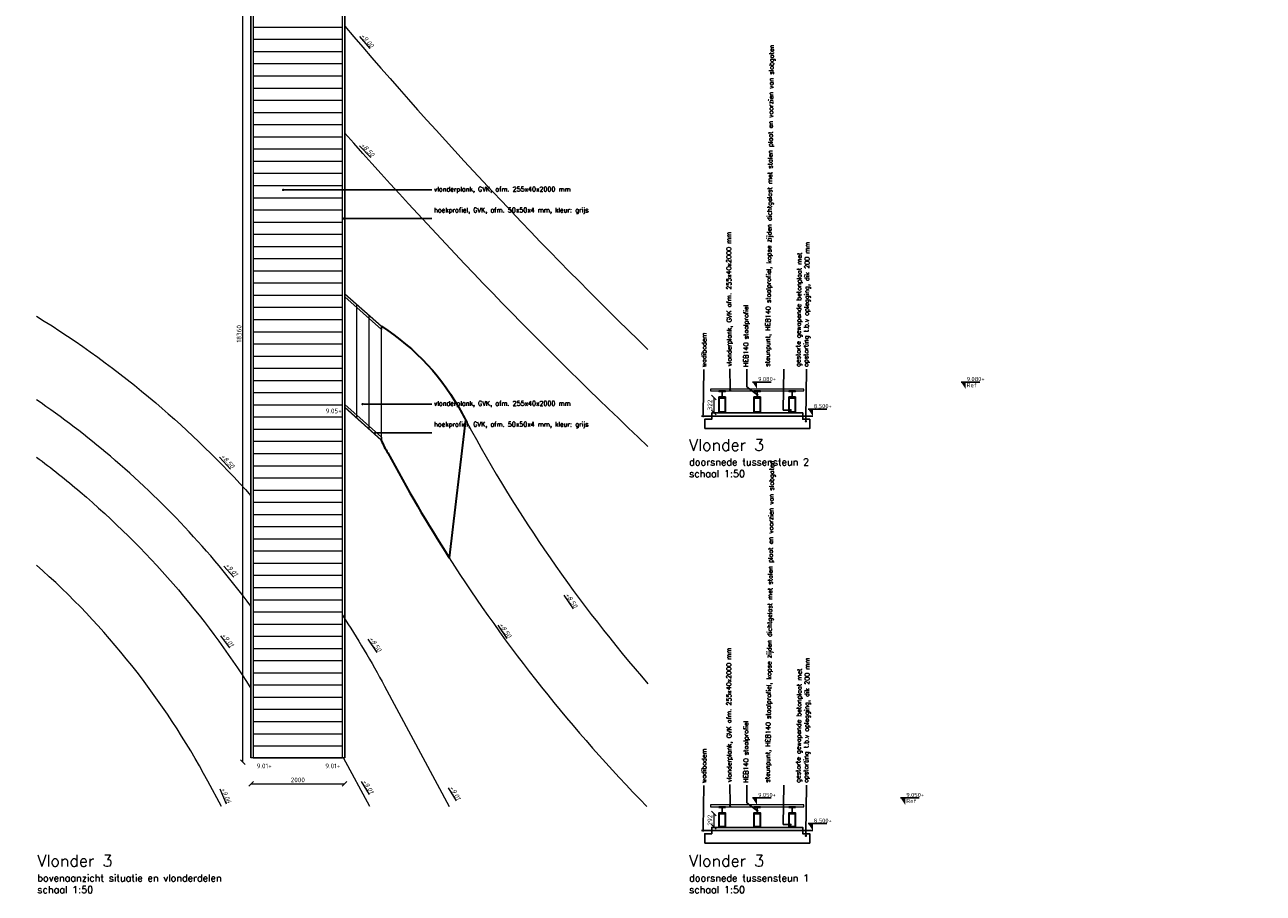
# Model space of a CAD drawing. Header units: metres. Extents: x -95462 to 707558, y 0 to 358316.
# Tile 38 of 50: x 295109 to 321650, y 80070 to 98676. Entities that reach past the tile are written whole.
import ezdxf
from ezdxf import colors
from ezdxf.entities.mleader import LeaderData, LeaderLine
from ezdxf.math import Vec2, Vec3

# ---------------------------------------------------------------- set-up
doc = ezdxf.new("R2010")
doc.units = ezdxf.units.M
doc.header["$LTSCALE"] = 20
for name, color, linetype, lineweight in [('B-RO-OG-HOOGTEPUNT-T18', 253, 'Continuous', 13), ('B-WE-GW-WADI_BODEM-G', 252, 'Continuous', 18), ('B-WE-GW-WADI_INSTEEK-G', 252, 'Continuous', 18), ('B-WE-VH-VERHARDING_HALFVERHARDING-G', 253, 'Continuous', 18), ('N-WE-BC-BETONVORM_TALUDVLEUGELS-G', 3, 'Continuous', 25), ('N-WE-HC-HOUTVORM-DEKDEEL-G', 1, 'Continuous', 18), ('N-WE-HC-HOUTVORM-G', 30, 'Continuous', 18), ('N-WE-SC-STAALVORM_HEA 140-G', 140, 'Continuous', 25), ('N-WE-VH-VERHARDING_HALFVERHARDING-G', 1, 'Continuous', 35), ('TL46_Oplegvilt', 2, 'Continuous', 13), ('TL47_HEM160-balk', 1, 'Continuous', 13), ('X-XX-AL-AANPIJLING-M', 7, 'Continuous', 18), ('X-XX-AL-HOOGTELABEL-T25', 1, 'Continuous', 25), ('X-XX-AL-M', 7, 'Continuous', 18), ('X-XX-AL-PEILMAAT-SD', 7, 'Continuous', 25)]:
    doc.layers.add(name, color=color, linetype=linetype, lineweight=lineweight)
doc.layers.add('BL14_TALUD', color=11, linetype='Continuous')
doc.layers.add('tt00_tekst', color=7, linetype='Continuous')
doc.styles.add('NLCS-ISO', font='NLCS-ISO.ttf')
doc.styles.add('NLCS-ISO-M200-T18_CURSIEF', font='NLCS-ISO.ttf', dxfattribs={"oblique": 30, "height": 0.36})
doc.styles.add('ROMANS', font='romans.shx')
doc.dimstyles.new('NLCS RODOR-DIM-050mm$0', dxfattribs={"dimscale": 50, "dimtxt": 2, "dimasz": 2, "dimexe": 1.25, "dimexo": 0.625, "dimtad": 1, "dimdec": 0, "dimzin": 1, "dimdsep": 46, "dimtxsty": 'NLCS-ISO', "dimblk": 'OBLIQUE', "dimcen": 0, "dimse1": 1, "dimse2": 1, "dimclrd": 256, "dimclre": 1, "dimclrt": 256, "dimadec": 0, "dimazin": 0, "dimtfac": 1, "dimtdec": 0, "dimtmove": 0, "dimatfit": 0, "dimfxl": 1, "dimtolj": 1, "dimtzin": 0, "dimlwd": -1, "dimlwe": -1, "dimarcsym": 0})

# ---------------------------------------------------------------- blocks, each defined once
blk = doc.blocks.new('_Dot')
at = {"color": 0, "linetype": 'ByBlock', "lineweight": -2}
blk.add_line((-0.5, 0), (-1, 0), dxfattribs=at)
at = {"color": 0, "linetype": 'ByBlock', "const_width": 0.5}
blk.add_lwpolyline([(-0.25, 0, 1), (0.25, 0, 1)], format="xyb", close=True, dxfattribs=at)
blk = doc.blocks.new('_Oblique')
at = {"color": 0, "linetype": 'ByBlock', "lineweight": -2}
blk.add_line((-0.5, -0.5), (0.5, 0.5), dxfattribs=at)
blk = doc.blocks.new('*D287')
at = {"layer": 'Defpoints', "color": 0, "transparency": 16777216}
for p in [(299961, 82942), (301961, 82942), (301961, 82417)]:
    blk.add_point(p, dxfattribs=at)
at = {"layer": 'X-XX-AL-M', "transparency": 16777216}
blk.add_line((299961, 82417), (301961, 82417), dxfattribs=at)
at = {"layer": 'X-XX-AL-M', "transparency": 16777216, "xscale": 100, "yscale": 100, "zscale": 100, "rotation": 180}
blk.add_blockref('_Oblique', (299961, 82417), dxfattribs=at)
at = {"layer": 'X-XX-AL-M', "transparency": 16777216, "xscale": 100, "yscale": 100, "zscale": 100}
blk.add_blockref('_Oblique', (301961, 82417), dxfattribs=at)
at = {"layer": 'X-XX-AL-M', "transparency": 16777216, "insert": (300961, 82498), "char_height": 100, "attachment_point": 5, "style": 'NLCS-ISO'}
blk.add_mtext('\\A1;2000', dxfattribs=at)
blk = doc.blocks.new('*D288')
at = {"layer": 'Defpoints', "color": 0, "transparency": 16777216}
for p in [(299783, 101236), (301966, 101236), (301966, 82876)]:
    blk.add_point(p, dxfattribs=at)
at = {"layer": 'X-XX-AL-M', "transparency": 16777216}
blk.add_line((299783, 82876), (299783, 101236), dxfattribs=at)
at = {"layer": 'X-XX-AL-M', "transparency": 16777216, "xscale": 100, "yscale": 100, "zscale": 100}
for p, rotation in [((299783, 101236), 90), ((299783, 82876), 270)]:
    blk.add_blockref('_Oblique', p, dxfattribs=dict(at, rotation=rotation))
at = {"layer": 'X-XX-AL-M', "transparency": 16777216, "insert": (299702, 92056), "char_height": 100, "attachment_point": 5, "rotation": 90, "style": 'NLCS-ISO'}
blk.add_mtext('\\A1;18360', dxfattribs=at)
blk = doc.blocks.new('*U395')
at = {"layer": 'N-WE-HC-HOUTVORM-DEKDEEL-G', "flags": 128}
blk.add_lwpolyline([(0, -1910), (0, 0)], dxfattribs=at)
blk = doc.blocks.new('*U396')
at = {"layer": 'N-WE-HC-HOUTVORM-DEKDEEL-G', "color": 0, "linetype": 'ByBlock', "lineweight": -2, "transparency": 16777216, "rotation": 269.9999999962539}
for p in [(301916, 101236), (301916, 100975), (301916, 100714), (301916, 100453), (301916, 100192), (301916, 99931), (301916, 99670), (301916, 99409), (301916, 99148), (301916, 98887), (301916, 98626), (301916, 98365), (301916, 98104), (301916, 97843), (301916, 97582), (301916, 97321), (301916, 97060), (301916, 96799), (301916, 96538), (301916, 96277), (301916, 96016), (301916, 95755), (301916, 95494), (301916, 95233), (301916, 94972), (301916, 94711), (301916, 94450), (301916, 94189), (301916, 93928), (301916, 93667), (301916, 93406), (301916, 93145), (301916, 92884), (301916, 92623), (301916, 92362), (301916, 92101), (301916, 91840), (301916, 91579), (301916, 91318), (301916, 91057), (301916, 90796), (301916, 90535), (301916, 90274), (301916, 90013), (301916, 89752), (301916, 89491), (301916, 89230), (301916, 88969), (301916, 88708), (301916, 88447), (301916, 88186), (301916, 87925), (301916, 87664), (301916, 87403), (301916, 87142), (301916, 86881), (301916, 86620), (301916, 86359), (301916, 86098), (301916, 85837), (301916, 85576), (301916, 85315), (301916, 85054), (301916, 84793), (301916, 84532), (301916, 84271), (301916, 84010), (301916, 83749), (301916, 83488), (301916, 83227)]:
    blk.add_blockref('*U395', p, dxfattribs=at)
blk = doc.blocks.new('*D436')
at = {"layer": 'Defpoints', "color": 0, "transparency": 16777216}
for p in [(309985, 81781), (309873, 81489), (309985, 81489)]:
    blk.add_point(p, dxfattribs=at)
at = {"layer": 'X-XX-AL-M', "transparency": 16777216}
blk.add_line((309873, 81781), (309873, 81489), dxfattribs=at)
at = {"layer": 'X-XX-AL-M', "transparency": 16777216, "xscale": 100, "yscale": 100, "zscale": 100}
for p, rotation in [((309873, 81781), 90), ((309873, 81489), 270)]:
    blk.add_blockref('_Oblique', p, dxfattribs=dict(at, rotation=rotation))
at = {"layer": 'X-XX-AL-M', "transparency": 16777216, "insert": (309792, 81635), "char_height": 100, "attachment_point": 5, "rotation": 90, "style": 'NLCS-ISO'}
blk.add_mtext('\\A1;292', dxfattribs=at)
blk = doc.blocks.new('SAL-PEILMAAT_INFRACAD_R01-SOD')
blk.add_line((-2, 3), (6, 3))
blk.add_solid([(-2, 3), (0, 3), (0, 0)])
at = {"style": 'NLCS-ISO'}
for tag, p in [('...', (0.4, 3.4)), ('REF', (0.4, 0.8))]:
    blk.add_attdef(tag, p, '', height=1.8, dxfattribs=at)
blk = doc.blocks.new('SAL-PEILMAAT_INFRACAD_H01-SOD')
blk.add_line((-2, 3), (6, 3))
blk.add_solid([(-2, 3), (0, 3), (0, 0)])
at = {"style": 'NLCS-ISO'}
blk.add_attdef('...', (0.4, 3.4), '', height=1.8, dxfattribs=at)
blk = doc.blocks.new('*D437')
at = {"layer": 'Defpoints', "color": 0, "transparency": 16777216}
for p in [(309985, 90691), (309873, 90369), (309985, 90369)]:
    blk.add_point(p, dxfattribs=at)
at = {"layer": 'X-XX-AL-M', "transparency": 16777216}
blk.add_line((309873, 90691), (309873, 90369), dxfattribs=at)
at = {"layer": 'X-XX-AL-M', "transparency": 16777216, "xscale": 100, "yscale": 100, "zscale": 100}
for p, rotation in [((309873, 90691), 90), ((309873, 90369), 270)]:
    blk.add_blockref('_Oblique', p, dxfattribs=dict(at, rotation=rotation))
at = {"layer": 'X-XX-AL-M', "transparency": 16777216, "insert": (309792, 90530), "char_height": 100, "attachment_point": 5, "rotation": 90, "style": 'NLCS-ISO'}
blk.add_mtext('\\A1;322', dxfattribs=at)

msp = doc.modelspace()

# ---------------------------------------------------------------- linework, layer by layer
for p, q in [((311899.771, 90441.163), (312299.771, 90441.163)), ((311899.771, 81560.813), (312299.771, 81560.813))]:
    msp.add_line(p, q)
for points in [[(311899.771, 90441.163), (311999.771, 90441.163), (311999.771, 90291.163)], [(311899.771, 81560.813), (311999.771, 81560.813), (311999.771, 81410.813)]]:
    msp.add_solid(points)
at = {"layer": 'B-WE-GW-WADI_BODEM-G'}
for points in [[(308465.163, 89641.634, -0.022955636), (301966.287, 96357.368, -0.022955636)], [(295359.118, 92434.136, -0.037669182), (297915.337, 90574.446, -0.033937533), (299956.287, 88587.043, -0.033937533)], [(301916.287, 86030.619, -0.02107879), (302819.338, 84507.607), (304204.193, 81930.315)]]:
    msp.add_lwpolyline(points, format="xyb", dxfattribs=at)
at = {"layer": 'B-WE-GW-WADI_INSTEEK-G', "ltscale": 3, "flags": 128}
for points in [[(301966.287, 98646.437, 0.023685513), (308465.163, 91716.939)], [(299956.287, 86220.353, 0.056598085), (296944.134, 89431.308, 0.025590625), (295359.118, 90643.986)]]:
    msp.add_lwpolyline(points, format="xyb", dxfattribs=at)
msp.add_lwpolyline([(302501.364, 81930.315), (301941.886, 82971.534)], dxfattribs=at)
at = {"layer": 'B-WE-VH-VERHARDING_HALFVERHARDING-G'}
for points in [[(301966.287, 90573.363, -0.000097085), (301967.287, 90572.625)], [(304580.532, 90162.302, 0.054769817), (308465.163, 84555.667)], [(295359.118, 89414.884, -0.01618426), (296296.666, 88669.215)], [(296296.666, 88669.215, -0.075808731), (299956.287, 84456.118, -0.075808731)], [(299322.749, 81930.315), (299031.521, 82472.306, 0.089095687), (295359.118, 87100.265, 0.089095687)], [(304203.416, 87258.844, 0.05166228), (308439.215, 81930.315)]]:
    msp.add_lwpolyline(points, format="xyb", dxfattribs=at)
at = {"layer": 'BL14_TALUD', "flags": 128}
for points in [[(309611.141, 90291.163), (311999.771, 90291.163)], [(309611.141, 81410.813), (311999.771, 81410.813)]]:
    msp.add_lwpolyline(points, dxfattribs=at)
at = {"layer": 'N-WE-BC-BETONVORM_TALUDVLEUGELS-G', "flags": 128}
for points in [[(309680.456, 90026.163), (311930.456, 90026.163), (311930.456, 90226.163), (311780.456, 90226.163), (311780.456, 90361.163), (309830.456, 90361.163), (309830.456, 90226.163), (309680.456, 90226.163)], [(309680.456, 81145.813), (311930.456, 81145.813), (311930.456, 81345.813), (311780.456, 81345.813), (311780.456, 81480.813), (309830.456, 81480.813), (309830.456, 81345.813), (309680.456, 81345.813)]]:
    msp.add_lwpolyline(points, close=True, dxfattribs=at)
at = {"layer": 'N-WE-HC-HOUTVORM-DEKDEEL-G'}
for points in [[(299956.287, 101235.534), (299961.287, 101235.534), (300006.287, 101235.534), (300006.287, 82971.534), (300006.287, 82971.534), (299956.287, 82971.534)], [(301916.287, 101235.534), (301921.287, 101235.534), (301966.287, 101235.534), (301966.287, 82971.534), (301966.287, 82971.534), (301916.287, 82971.534)]]:
    msp.add_lwpolyline(points, close=True, dxfattribs=at)
at = {"layer": 'N-WE-HC-HOUTVORM-DEKDEEL-G', "ltscale": 5}
for points in [[(299961.287, 101235.534), (301961.287, 101235.534), (301961.287, 82971.534), (299961.287, 82971.534)], [(301967.287, 90480.269), (302752.286, 89778.169), (302752.291, 92208.906), (301967.292, 92910.944)]]:
    msp.add_lwpolyline(points, close=True, dxfattribs=at)
at = {"layer": 'N-WE-HC-HOUTVORM-DEKDEEL-G', "flags": 128}
for points in [[(301967.287, 90480.272), (301967.292, 92910.948)], [(302222.287, 90252.229), (302222.292, 92682.893)], [(302487.286, 90015.184), (302487.291, 92445.899)], [(302752.286, 89838.54), (302752.291, 92208.906)], [(301961.287, 91678.77), (301961.287, 89360.488)], [(300006.287, 83226.534), (301916.287, 83226.534)], [(300006.287, 82971.534), (301916.287, 82971.534)]]:
    msp.add_lwpolyline(points, dxfattribs=at)
for points in [[(301967.292, 92850.574), (301967.292, 92910.944), (301970.625, 92914.671), (302752.291, 92215.613), (302752.291, 92148.535), (302752.291, 92148.535)], [(301967.287, 90473.5), (301967.287, 90473.5), (301967.287, 90540.579), (302752.291, 89838.536), (302752.286, 89778.169), (302748.953, 89774.442)]]:
    msp.add_lwpolyline(points, close=True, dxfattribs=at)
at = {"layer": 'N-WE-HC-HOUTVORM-G', "ltscale": 5, "flags": 128}
for points in [[(309804.451, 90831.163), (311804.435, 90831.163), (311804.435, 90871.163), (309804.451, 90871.163)], [(309804.451, 81920.813), (311804.435, 81920.813), (311804.435, 81960.813), (309804.451, 81960.813)]]:
    msp.add_lwpolyline(points, close=True, dxfattribs=at)
at = {"layer": 'N-WE-SC-STAALVORM_HEA 140-G', "flags": 128}
for points in [[(310057.267, 90703.163), (310124.517, 90703.163), (310124.517, 90691.163), (309984.517, 90691.163), (309984.517, 90703.163), (310051.767, 90703.163), (310051.767, 90819.163), (309984.476, 90819.163), (309984.558, 90831.163), (310124.558, 90831.163), (310124.476, 90819.163), (310057.267, 90819.163)], [(310807.349, 90703.163), (310874.599, 90703.163), (310874.599, 90691.163), (310734.599, 90691.163), (310734.599, 90703.163), (310801.849, 90703.163), (310801.849, 90819.163), (310734.558, 90819.163), (310734.64, 90831.163), (310874.64, 90831.163), (310874.558, 90819.163), (310807.349, 90819.163)], [(311557.267, 90703.163), (311624.517, 90703.163), (311624.517, 90691.163), (311484.517, 90691.163), (311484.517, 90703.163), (311551.767, 90703.163), (311551.767, 90819.163), (311484.476, 90819.163), (311484.558, 90831.163), (311624.558, 90831.163), (311624.476, 90819.163), (311557.267, 90819.163)], [(310057.267, 81792.813), (310124.517, 81792.813), (310124.517, 81780.813), (309984.517, 81780.813), (309984.517, 81792.813), (310051.767, 81792.813), (310051.767, 81908.813), (309984.476, 81908.813), (309984.558, 81920.813), (310124.558, 81920.813), (310124.476, 81908.813), (310057.267, 81908.813)], [(310807.349, 81792.813), (310874.599, 81792.813), (310874.599, 81780.813), (310734.599, 81780.813), (310734.599, 81792.813), (310801.849, 81792.813), (310801.849, 81908.813), (310734.558, 81908.813), (310734.64, 81920.813), (310874.64, 81920.813), (310874.558, 81908.813), (310807.349, 81908.813)], [(311557.267, 81792.813), (311624.517, 81792.813), (311624.517, 81780.813), (311484.517, 81780.813), (311484.517, 81792.813), (311551.767, 81792.813), (311551.767, 81908.813), (311484.476, 81908.813), (311484.558, 81920.813), (311624.558, 81920.813), (311624.476, 81908.813), (311557.267, 81908.813)]]:
    msp.add_lwpolyline(points, close=True, dxfattribs=at)
at = {"layer": 'N-WE-VH-VERHARDING_HALFVERHARDING-G', "flags": 128}
for points in [[(302752.291, 92215.613, -0.129294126), (304480.088, 90349.22, 0.001698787), (304580.532, 90162.302, 0.001698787)], [(302748.953, 89774.442, 0.051789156), (302891.63, 89502.579, 0.019680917), (304203.416, 87258.844, 0.019680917)]]:
    msp.add_lwpolyline(points, format="xyb", dxfattribs=at)
msp.add_lwpolyline([(304552.02, 90215.052), (304203.416, 87258.844)], dxfattribs=at)
at = {"layer": 'TL46_Oplegvilt'}
for points in [[(309984.517, 90361.163), (310124.517, 90361.163), (310124.517, 90369.163), (309984.517, 90369.163)], [(310734.599, 90361.163), (310874.599, 90361.163), (310874.599, 90369.163), (310734.599, 90369.163)], [(311484.517, 90361.163), (311624.517, 90361.163), (311624.517, 90369.163), (311484.517, 90369.163)], [(309984.517, 81480.813), (310124.517, 81480.813), (310124.517, 81488.813), (309984.517, 81488.813)], [(310734.599, 81480.813), (310874.599, 81480.813), (310874.599, 81488.813), (310734.599, 81488.813)], [(311484.517, 81480.813), (311624.517, 81480.813), (311624.517, 81488.813), (311484.517, 81488.813)]]:
    msp.add_lwpolyline(points, close=True, dxfattribs=at)
at = {"layer": 'TL47_HEM160-balk'}
for points in [[(309984.517, 90691.163), (310124.517, 90691.163), (310124.517, 90369.163), (309984.517, 90369.163)], [(309996.517, 90679.163), (310112.517, 90679.163), (310112.517, 90381.163), (309996.517, 90381.163)], [(310734.599, 90691.163), (310874.599, 90691.163), (310874.599, 90369.163), (310734.599, 90369.163)], [(310746.599, 90679.163), (310862.599, 90679.163), (310862.599, 90381.163), (310746.599, 90381.163)], [(311484.517, 90691.163), (311624.517, 90691.163), (311624.517, 90369.163), (311484.517, 90369.163)], [(311496.517, 90679.163), (311612.517, 90679.163), (311612.517, 90381.163), (311496.517, 90381.163)], [(309984.517, 81780.813), (310124.517, 81780.813), (310124.517, 81488.813), (309984.517, 81488.813)], [(309996.517, 81768.813), (310112.517, 81768.813), (310112.517, 81500.813), (309996.517, 81500.813)], [(310734.599, 81780.813), (310874.599, 81780.813), (310874.599, 81488.813), (310734.599, 81488.813)], [(310746.599, 81768.813), (310862.599, 81768.813), (310862.599, 81500.813), (310746.599, 81500.813)], [(311484.517, 81780.813), (311624.517, 81780.813), (311624.517, 81488.813), (311484.517, 81488.813)], [(311496.517, 81768.813), (311612.517, 81768.813), (311612.517, 81500.813), (311496.517, 81500.813)]]:
    msp.add_lwpolyline(points, close=True, dxfattribs=at)

# ---------------------------------------------------------------- block references
at = {"layer": 'N-WE-HC-HOUTVORM-DEKDEEL-G'}
msp.add_blockref('*U396', (0, 0), dxfattribs=at)
at = {"layer": 'X-XX-AL-PEILMAAT-SD'}
for name, p, xscale, yscale, zscale, values in [('SAL-PEILMAAT_INFRACAD_H01-SOD', (310804.443, 90871.163), 50, 50, 50, {'...': '9.080+'}), ('SAL-PEILMAAT_INFRACAD_R01-SOD', (315274.254, 90871.163), 50, 50, 50, {'...': '9.080+', 'REF': 'Ref'}), ('SAL-PEILMAAT_INFRACAD_R01-SOD', (309804.451, 90871.163), 0.05, 0.05, 0.05, {'...': '8.700+', 'REF': 'Ref'}), ('SAL-PEILMAAT_INFRACAD_H01-SOD', (310804.443, 81960.813), 50, 50, 50, {'...': '9.050+'}), ('SAL-PEILMAAT_INFRACAD_R01-SOD', (313980.288, 81960.813), 50, 50, 50, {'...': '9.050+', 'REF': 'Ref'}), ('SAL-PEILMAAT_INFRACAD_R01-SOD', (309804.451, 81960.813), 0.05, 0.05, 0.05, {'...': '8.700+', 'REF': 'Ref'})]:
    msp.add_blockref(name, p, dxfattribs=dict(at, xscale=xscale, yscale=yscale, zscale=zscale)).add_auto_attribs(values)

# ---------------------------------------------------------------- texts
at = {"style": 'NLCS-ISO'}
for p in [(312019.771, 90461.163), (312019.771, 81580.813)]:
    msp.add_attdef('8.500+', p, '...', height=90, dxfattribs=at)
at = {"layer": 'B-RO-OG-HOOGTEPUNT-T18', "style": 'NLCS-ISO-M200-T18_CURSIEF', "oblique": 15}
for s, rotation, p in [('%%U+9.00', 310.6145208, (302298.144, 98435.791)), ('%%U+8.50', 314.2538989, (302298.144, 96090.236)), ('%%U+8.50', 312.379872, (299302.884, 89422.964)), ('%%U+9.01', 311.9442174, (299395.743, 87089.442)), ('%%U+8.50', 304.153936, (306683.783, 86461.627)), ('%%U+8.50', 304.153936, (305265.866, 85821.136)), ('%%U+9.01', 307.1567665, (299322.41, 85594.17)), ('%%U+8.50', 304.153936, (302479.889, 85522.152)), ('%%U+9.06', 293.2151851, (299307.677, 82308.518)), ('%%U+9.01', 301.5775433, (302337.599, 82467.349)), ('%%U+9.01', 301.5775433, (304202.661, 82331.796))]:
    msp.add_text(s, height=100, rotation=rotation, dxfattribs=at).set_placement(p)
at = {"layer": 'tt00_tekst', "char_height": 250, "width": 5688.91318, "attachment_point": 1, "style": 'ROMANS'}
for s, insert in [('{\\C4;Vlonder 3\\P\\H0.6x;\\C3;doorsnede tussensteun 2\\Pschaal 1:50}', (309346.638, 89799.868)), ('{\\C4;Vlonder 3\\P\\H0.6x;\\C3;bovenaanzicht situatie en vlonderdelen\\Pschaal 1:50}', (295379.546, 80889.517)), ('{\\C4;Vlonder 3\\P\\H0.6x;\\C3;doorsnede tussensteun 1\\Pschaal 1:50}', (309346.638, 80889.517))]:
    msp.add_mtext(s, dxfattribs=dict(at, insert=insert))
at = {"layer": 'X-XX-AL-HOOGTELABEL-T25', "style": 'NLCS-ISO'}
for s, p in [('9.05+', (301556.295, 90352.753)), ('9.01+', (300078.282, 82746.228)), ('9.01+', (301548.751, 82746.228))]:
    msp.add_text(s, height=100, rotation=0.1210647, dxfattribs=at).set_placement(p)

# ---------------------------------------------------------------- dimensions: what is measured, and where the dimension line sits
at = {"layer": 'X-XX-AL-M'}
for p1, p2, distance, picture, middle in [((301966.287, 82875.534), (301966.287, 101235.534), 2183.479, '*D288', (299701.558, 92055.534)), ((299961.287, 82941.534), (301961.287, 82941.534), -524.357, '*D287', (300961.287, 82498.427))]:
    dim = msp.add_aligned_dim(p1=p1, p2=p2, distance=distance, dimstyle='NLCS RODOR-DIM-050mm$0', dxfattribs=at)
    dim.commit()
    dim.dimension.update_dxf_attribs({"geometry": picture, "text_midpoint": middle})
for base, p1, p2, picture, middle in [((309873.175, 90369.163), (309984.517, 90691.163), (309984.517, 90369.163), '*D437', (309791.925, 90530.163)), ((309873.175, 81488.813), (309984.517, 81780.813), (309984.517, 81488.813), '*D436', (309791.925, 81634.813))]:
    dim = msp.add_linear_dim(base=base, p1=p1, p2=p2, angle=90, dimstyle='NLCS RODOR-DIM-050mm$0', dxfattribs=at)
    dim.commit()
    dim.dimension.update_dxf_attribs({"geometry": picture, "text_midpoint": middle})

# ---------------------------------------------------------------- leaders
at = {"layer": 'X-XX-AL-AANPIJLING-M'}
ml = msp.add_multileader_mtext('Standard', dxfattribs=at)
ml.set_content('vlonderplank, GVK afm. 255x40x2000 mm', color=2, style='ROMANS')
ml.set_leader_properties(color=1)
ml.set_arrow_properties(name='DOT')
ml.build(insert=Vec2(0, 0))
ml.multileader.update_dxf_attribs({"has_dogleg": 0, "text_left_attachment_type": 3, "text_right_attachment_type": 3, "dogleg_length": 0.36, "arrow_head_size": 50, "scale": 50})
ctx = ml.context
ctx.base_point, ctx.scale, ctx.char_height, ctx.arrow_head_size, ctx.landing_gap_size, ctx.plane_origin, ctx.plane_x_axis, ctx.plane_y_axis = Vec3(310221.931, 91307.76), 50, 100, 50, 50, Vec3(310223.442, 90559.081), Vec3(0, 1), Vec3(-1, 0)
ctx.left_attachment, ctx.right_attachment = 3, 3
notes = []
notes.append((ctx, [(0, (1, 1, 0), (310221.931, 91289.76), (0, 1), 18, [(0, [(310223.442, 90843.501)], 0, [])])]))
ctx.mtext.insert, ctx.mtext.text_direction, ctx.mtext.rotation, ctx.mtext.width, ctx.mtext.flow_direction = Vec3(310155.101, 91357.543), Vec3(-0.003254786, 0.999994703), 1.574051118, 5339.18218, 5
ml = msp.add_multileader_mtext('Standard', dxfattribs=at)
ml.set_content('vlonderplank, GVK afm. 255x40x2000 mm', color=2, style='ROMANS')
ml.set_leader_properties(color=1)
ml.set_arrow_properties(name='DOT')
ml.build(insert=Vec2(0, 0))
ml.multileader.update_dxf_attribs({"has_dogleg": 0, "text_left_attachment_type": 3, "text_right_attachment_type": 3, "dogleg_length": 0.36, "arrow_head_size": 50, "scale": 50})
ctx = ml.context
ctx.base_point, ctx.scale, ctx.char_height, ctx.arrow_head_size, ctx.landing_gap_size, ctx.plane_origin, ctx.plane_x_axis, ctx.plane_y_axis = Vec3(310221.931, 82397.41), 50, 100, 50, 50, Vec3(310223.442, 81648.731), Vec3(0, 1), Vec3(-1, 0)
ctx.left_attachment, ctx.right_attachment = 3, 3
notes.append((ctx, [(0, (1, 1, 0), (310221.931, 82379.41), (0, 1), 18, [(0, [(310223.442, 81933.151)], 0, [])])]))
ctx.mtext.insert, ctx.mtext.text_direction, ctx.mtext.rotation, ctx.mtext.width, ctx.mtext.flow_direction = Vec3(310155.101, 82447.193), Vec3(-0.003254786, 0.999994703), 1.574051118, 5339.18218, 5
ml = msp.add_multileader_mtext('Standard', dxfattribs=at)
ml.set_content('wadibodem', color=2, style='ROMANS')
ml.set_leader_properties(color=1)
ml.set_arrow_properties(name='DOT')
ml.build(insert=Vec2(0, 0))
ml.multileader.update_dxf_attribs({"has_dogleg": 0, "text_left_attachment_type": 3, "text_right_attachment_type": 3, "dogleg_length": 0.36, "arrow_head_size": 50, "scale": 50})
ctx = ml.context
ctx.base_point, ctx.scale, ctx.char_height, ctx.arrow_head_size, ctx.landing_gap_size, ctx.plane_origin = Vec3(309659.518, 91291.477), 50, 100, 50, 50, Vec3(309646.167, 90274.902)
ctx.left_attachment, ctx.right_attachment = 3, 3
notes.append((ctx, [(0, (1, 1, 0), (309641.518, 91291.477), (1, 0), 18, [(0, [(309646.962, 90291.163)], 0, [])])]))
ctx.mtext.insert, ctx.mtext.text_direction, ctx.mtext.rotation, ctx.mtext.width, ctx.mtext.flow_direction = Vec3(309610.15, 91342.101), Vec3(0.012551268, 0.99992123), 1.558244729, 4825.64756, 5
ml = msp.add_multileader_mtext('Standard', dxfattribs=at)
ml.set_content('gestorte gewapende betonplaat met \\Popstorting t.b.v oplegging, dik 200 mm', color=2, style='ROMANS')
ml.set_leader_properties(color=1)
ml.set_arrow_properties(name='DOT')
ml.build(insert=Vec2(0, 0))
ml.multileader.update_dxf_attribs({"has_dogleg": 0, "text_left_attachment_type": 3, "text_right_attachment_type": 3, "dogleg_length": 0.36, "arrow_head_size": 50, "scale": 50})
ctx = ml.context
ctx.base_point, ctx.scale, ctx.char_height, ctx.arrow_head_size, ctx.landing_gap_size, ctx.plane_origin = Vec3(311862.928, 91296.96), 50, 100, 50, 50, Vec3(311849.577, 90566.724)
ctx.left_attachment, ctx.right_attachment = 3, 3
notes.append((ctx, [(0, (1, 1, 0), (311844.928, 91296.96), (1, 0), 18, [(0, [(311849.577, 90180.193)], 0, [])])]))
ctx.mtext.insert, ctx.mtext.text_direction, ctx.mtext.rotation, ctx.mtext.width, ctx.mtext.flow_direction = Vec3(311630.209, 91349.746), Vec3(0.011954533, 0.999928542), 1.558841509, 4825.64756, 5
ml = msp.add_multileader_mtext('Standard', dxfattribs=at)
ml.set_content('wadibodem', color=2, style='ROMANS')
ml.set_leader_properties(color=1)
ml.set_arrow_properties(name='DOT')
ml.build(insert=Vec2(0, 0))
ml.multileader.update_dxf_attribs({"has_dogleg": 0, "text_left_attachment_type": 3, "text_right_attachment_type": 3, "dogleg_length": 0.36, "arrow_head_size": 50, "scale": 50})
ctx = ml.context
ctx.base_point, ctx.scale, ctx.char_height, ctx.arrow_head_size, ctx.landing_gap_size, ctx.plane_origin = Vec3(309659.518, 82381.127), 50, 100, 50, 50, Vec3(309646.167, 81364.552)
ctx.left_attachment, ctx.right_attachment = 3, 3
notes.append((ctx, [(0, (1, 1, 0), (309641.518, 82381.127), (1, 0), 18, [(0, [(309646.962, 81410.813)], 0, [])])]))
ctx.mtext.insert, ctx.mtext.text_direction, ctx.mtext.rotation, ctx.mtext.width, ctx.mtext.flow_direction = Vec3(309610.169, 82431.77), Vec3(0.012939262, 0.999916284), 1.557856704, 4825.64756, 5
ml = msp.add_multileader_mtext('Standard', dxfattribs=at)
ml.set_content('gestorte gewapende betonplaat met \\Popstorting t.b.v oplegging, dik 200 mm', color=2, style='ROMANS')
ml.set_leader_properties(color=1)
ml.set_arrow_properties(name='DOT')
ml.build(insert=Vec2(0, 0))
ml.multileader.update_dxf_attribs({"has_dogleg": 0, "text_left_attachment_type": 3, "text_right_attachment_type": 3, "dogleg_length": 0.36, "arrow_head_size": 50, "scale": 50})
ctx = ml.context
ctx.base_point, ctx.scale, ctx.char_height, ctx.arrow_head_size, ctx.landing_gap_size, ctx.plane_origin = Vec3(311862.928, 82386.61), 50, 100, 50, 50, Vec3(311849.577, 81656.374)
ctx.left_attachment, ctx.right_attachment = 3, 3
notes.append((ctx, [(0, (1, 1, 0), (311844.928, 82386.61), (1, 0), 18, [(0, [(311849.577, 81299.843)], 0, [])])]))
ctx.mtext.insert, ctx.mtext.text_direction, ctx.mtext.rotation, ctx.mtext.width, ctx.mtext.flow_direction = Vec3(311630.227, 82439.472), Vec3(0.012284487, 0.999924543), 1.558511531, 4825.64756, 5
ml = msp.add_multileader_mtext('Standard', dxfattribs=at)
ml.set_content('steunpunt, HEB140 staalprofiel, kopse zijden dichtgelast met stalen plaat en voorzien van slobgaten', color=2, style='ROMANS')
ml.set_leader_properties(color=1)
ml.set_arrow_properties(name='DOT')
ml.build(insert=Vec2(0, 0))
ml.multileader.update_dxf_attribs({"has_dogleg": 0, "text_left_attachment_type": 3, "text_right_attachment_type": 3, "dogleg_length": 0.36, "arrow_head_size": 50, "scale": 50})
ctx = ml.context
ctx.base_point, ctx.scale, ctx.char_height, ctx.arrow_head_size, ctx.landing_gap_size, ctx.plane_origin = Vec3(311373.984, 91296.96), 50, 100, 50, 50, Vec3(311333.755, 90834.835)
ctx.left_attachment, ctx.right_attachment = 3, 3
notes.append((ctx, [(0, (1, 1, 0), (311355.984, 91296.96), (1, 0), 18, [(0, [(311521.599, 90419.387), (311362.566, 90419.387)], 0, [])])]))
ctx.mtext.insert, ctx.mtext.text_direction, ctx.mtext.rotation, ctx.mtext.width, ctx.mtext.flow_direction = Vec3(310974.668, 91352.16), Vec3(0.013009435, 0.999915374), 1.557786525, 3206.90063, 5
ml = msp.add_multileader_mtext('Standard', dxfattribs=at)
ml.set_content('steunpunt, HEB140 staalprofiel, kopse zijden dichtgelast met stalen plaat en voorzien van slobgaten', color=2, style='ROMANS')
ml.set_leader_properties(color=1)
ml.set_arrow_properties(name='DOT')
ml.build(insert=Vec2(0, 0))
ml.multileader.update_dxf_attribs({"has_dogleg": 0, "text_left_attachment_type": 3, "text_right_attachment_type": 3, "dogleg_length": 0.36, "arrow_head_size": 50, "scale": 50})
ctx = ml.context
ctx.base_point, ctx.scale, ctx.char_height, ctx.arrow_head_size, ctx.landing_gap_size, ctx.plane_origin = Vec3(311373.984, 82386.61), 50, 100, 50, 50, Vec3(311333.755, 81924.484)
ctx.left_attachment, ctx.right_attachment = 3, 3
notes.append((ctx, [(0, (1, 1, 0), (311355.984, 82386.61), (1, 0), 18, [(0, [(311521.599, 81539.037), (311362.566, 81539.037)], 0, [])])]))
ctx.mtext.insert, ctx.mtext.text_direction, ctx.mtext.rotation, ctx.mtext.width, ctx.mtext.flow_direction = Vec3(310974.693, 82441.993), Vec3(0.013469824, 0.999909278), 1.557326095, 3206.90063, 5
ml = msp.add_multileader_mtext('Standard', dxfattribs=at)
ml.set_content('vlonderplank, GVK, afm. 255x40x2000 mm', color=2, style='ROMANS')
ml.set_leader_properties(color=1)
ml.set_arrow_properties(name='DOT')
ml.build(insert=Vec2(0, 0))
ml.multileader.update_dxf_attribs({"has_dogleg": 0, "text_left_attachment_type": 3, "text_right_attachment_type": 3, "dogleg_length": 0.36, "arrow_head_size": 50, "scale": 50})
ctx = ml.context
ctx.base_point, ctx.scale, ctx.char_height, ctx.arrow_head_size, ctx.landing_gap_size, ctx.plane_origin = Vec3(303830.251, 95137.965), 50, 100, 50, 50, Vec3(302459.79, 95137.965)
ctx.left_attachment, ctx.right_attachment = 3, 3
notes.append((ctx, [(0, (1, 1, 0), (303812.251, 95137.965), (1, 0), 18, [(0, [(300646.329, 95137.965)], 0, [])])]))
ctx.mtext.insert, ctx.mtext.width, ctx.mtext.flow_direction = Vec3(303880.251, 95204.632), 3960.4503, 5
ml = msp.add_multileader_mtext('Standard', dxfattribs=at)
ml.set_content('hoekprofiel, GVK, afm. 50x50x4 mm, kleur: grijs', color=2, style='ROMANS')
ml.set_leader_properties(color=1)
ml.set_arrow_properties(name='DOT')
ml.build(insert=Vec2(0, 0))
ml.multileader.update_dxf_attribs({"has_dogleg": 0, "text_left_attachment_type": 3, "text_right_attachment_type": 3, "dogleg_length": 0.36, "arrow_head_size": 50, "scale": 50})
ctx = ml.context
ctx.base_point, ctx.scale, ctx.char_height, ctx.arrow_head_size, ctx.landing_gap_size, ctx.plane_origin = Vec3(303830.251, 94523.551), 50, 100, 50, 50, Vec3(302459.79, 94523.551)
ctx.left_attachment, ctx.right_attachment = 3, 3
notes.append((ctx, [(0, (1, 1, 0), (303812.251, 94523.551), (1, 0), 18, [(0, [(301935.241, 94523.551)], 0, [])])]))
ctx.mtext.insert, ctx.mtext.width, ctx.mtext.flow_direction = Vec3(303880.251, 94756.885), 2969.29784, 5
ml = msp.add_multileader_mtext('Standard', dxfattribs=at)
ml.set_content('HEB140 staalprofiel', color=2, style='ROMANS')
ml.set_leader_properties(color=1)
ml.set_arrow_properties(name='DOT')
ml.build(insert=Vec2(0, 0))
ml.multileader.update_dxf_attribs({"has_dogleg": 0, "text_left_attachment_type": 3, "text_right_attachment_type": 3, "dogleg_length": 0.36, "arrow_head_size": 50, "scale": 50})
ctx = ml.context
ctx.base_point, ctx.scale, ctx.char_height, ctx.arrow_head_size, ctx.landing_gap_size, ctx.plane_origin, ctx.plane_x_axis, ctx.plane_y_axis = Vec3(310580.691, 91297.254), 50, 100, 50, 50, Vec3(310629.183, 90422.694), Vec3(0.999219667, 0.039497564), Vec3(-0.039497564, 0.999219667)
ctx.left_attachment, ctx.right_attachment = 3, 3
notes.append((ctx, [(0, (1, 1, 0), (310562.705, 91296.543), (0.999219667, 0.039497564), 18, [(0, [(310808.712, 90747.278), (310580.691, 90920.015)], 0, [])])]))
ctx.mtext.insert, ctx.mtext.text_direction, ctx.mtext.rotation, ctx.mtext.flow_direction = Vec3(310514.024, 91347.254), Vec3(0, 1), 1.570796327, 5
ml = msp.add_multileader_mtext('Standard', dxfattribs=at)
ml.set_content('betonnen constuctie t.b.v trap bestaande uit:\\P\\pxi-3,l5,t5;-^Ivloerplaat dik 200 mm\\P-^Iwanden t.b.v. trappartij, dik 120 mm', color=2, style='ROMANS')
ml.set_leader_properties(color=1)
ml.set_arrow_properties(name='DOT')
ml.build(insert=Vec2(0, 0))
ml.multileader.update_dxf_attribs({"has_dogleg": 0, "text_left_attachment_type": 3, "text_right_attachment_type": 3, "dogleg_length": 0.36, "arrow_head_size": 50, "scale": 50})
ctx = ml.context
ctx.base_point, ctx.scale, ctx.char_height, ctx.arrow_head_size, ctx.landing_gap_size, ctx.plane_origin = Vec3(276756.664, 91018.67), 50, 100, 50, 50, Vec3(275819.617, 91018.67)
ctx.left_attachment, ctx.right_attachment = 3, 3
notes.append((ctx, [(0, (1, 1, 0), (276738.664, 91018.67), (1, 0), 18, [(0, [(275232.749, 91018.67)], 0, [])])]))
ctx.mtext.insert, ctx.mtext.width, ctx.mtext.flow_direction = Vec3(276806.664, 91418.67), 4393.86493, 5
ml = msp.add_multileader_mtext('Standard', dxfattribs=at)
ml.set_content('vlonderplank, GVK, afm. 255x40x2000 mm', color=2, style='ROMANS')
ml.set_leader_properties(color=1)
ml.set_arrow_properties(name='DOT')
ml.build(insert=Vec2(0, 0))
ml.multileader.update_dxf_attribs({"has_dogleg": 0, "text_left_attachment_type": 3, "text_right_attachment_type": 3, "dogleg_length": 0.36, "arrow_head_size": 50, "scale": 50})
ctx = ml.context
ctx.base_point, ctx.scale, ctx.char_height, ctx.arrow_head_size, ctx.landing_gap_size, ctx.plane_origin = Vec3(303830.251, 90548.256), 50, 100, 50, 50, Vec3(302459.79, 90548.256)
ctx.left_attachment, ctx.right_attachment = 3, 3
notes.append((ctx, [(0, (1, 1, 0), (303812.251, 90548.256), (1, 0), 18, [(0, [(302347.993, 90548.256)], 0, [])])]))
ctx.mtext.insert, ctx.mtext.width, ctx.mtext.flow_direction = Vec3(303880.251, 90614.923), 3960.4503, 5
ml = msp.add_multileader_mtext('Standard', dxfattribs=at)
ml.set_content('hoekprofiel, GVK, afm. 50x50x4 mm, kleur: grijs', color=2, style='ROMANS')
ml.set_leader_properties(color=1)
ml.set_arrow_properties(name='DOT')
ml.build(insert=Vec2(0, 0))
ml.multileader.update_dxf_attribs({"has_dogleg": 0, "text_left_attachment_type": 3, "text_right_attachment_type": 3, "dogleg_length": 0.36, "arrow_head_size": 50, "scale": 50})
ctx = ml.context
ctx.base_point, ctx.scale, ctx.char_height, ctx.arrow_head_size, ctx.landing_gap_size, ctx.plane_origin = Vec3(303830.251, 89933.842), 50, 100, 50, 50, Vec3(302459.79, 89933.842)
ctx.left_attachment, ctx.right_attachment = 3, 3
notes.append((ctx, [(0, (1, 1, 0), (303812.251, 89933.842), (1, 0), 18, [(0, [(302618.665, 89933.842)], 0, [])])]))
ctx.mtext.insert, ctx.mtext.width, ctx.mtext.flow_direction = Vec3(303880.251, 90167.176), 2969.29784, 5
ml = msp.add_multileader_mtext('Standard', dxfattribs=at)
ml.set_content('hoekprofiel, GVK, afm. 50x50x4 mm, kleur: grijs', color=2, style='ROMANS')
ml.set_leader_properties(color=1)
ml.set_arrow_properties(name='DOT')
ml.build(insert=Vec2(0, 0))
ml.multileader.update_dxf_attribs({"has_dogleg": 0, "text_left_attachment_type": 3, "text_right_attachment_type": 3, "dogleg_length": 0.36, "arrow_head_size": 50, "scale": 50})
ctx = ml.context
ctx.base_point, ctx.scale, ctx.char_height, ctx.arrow_head_size, ctx.landing_gap_size, ctx.plane_origin = Vec3(215387.276, 88728.346), 50, 100, 50, 50, Vec3(214016.814, 88728.346)
ctx.left_attachment, ctx.right_attachment = 3, 3
notes.append((ctx, [(0, (1, 1, 0), (215369.276, 88728.346), (1, 0), 18, [(0, [(213111.13, 88728.346)], 0, [])])]))
ctx.mtext.insert, ctx.mtext.width, ctx.mtext.flow_direction = Vec3(215437.276, 88961.679), 2940.49804, 5
ml = msp.add_multileader_mtext('Standard', dxfattribs=at)
ml.set_content('vlonderplank, GVK, afm. 255x40x2000 mm', color=2, style='ROMANS')
ml.set_leader_properties(color=1)
ml.set_arrow_properties(name='DOT')
ml.build(insert=Vec2(0, 0))
ml.multileader.update_dxf_attribs({"has_dogleg": 0, "text_left_attachment_type": 3, "text_right_attachment_type": 3, "dogleg_length": 0.36, "arrow_head_size": 50, "scale": 50})
ctx = ml.context
ctx.base_point, ctx.scale, ctx.char_height, ctx.arrow_head_size, ctx.landing_gap_size, ctx.plane_origin = Vec3(215387.276, 87965.663), 50, 100, 50, 50, Vec3(214016.814, 87965.663)
ctx.left_attachment, ctx.right_attachment = 3, 3
notes.append((ctx, [(0, (1, 1, 0), (215369.276, 87965.663), (1, 0), 18, [(0, [(212203.354, 87965.663)], 0, [])])]))
ctx.mtext.insert, ctx.mtext.width, ctx.mtext.flow_direction = Vec3(215437.276, 88032.33), 3960.4503, 5
ml = msp.add_multileader_mtext('Standard', dxfattribs=at)
ml.set_content('hoekprofiel, GVK, afm. 50x50x4 mm, kleur: grijs', color=2, style='ROMANS')
ml.set_leader_properties(color=1)
ml.set_arrow_properties(name='DOT')
ml.build(insert=Vec2(0, 0))
ml.multileader.update_dxf_attribs({"has_dogleg": 0, "text_left_attachment_type": 3, "text_right_attachment_type": 3, "dogleg_length": 0.36, "arrow_head_size": 50, "scale": 50})
ctx = ml.context
ctx.base_point, ctx.scale, ctx.char_height, ctx.arrow_head_size, ctx.landing_gap_size, ctx.plane_origin = Vec3(245661.279, 86125.071), 50, 100, 50, 50, Vec3(244290.818, 86125.071)
ctx.left_attachment, ctx.right_attachment = 3, 3
notes.append((ctx, [(0, (1, 1, 0), (245643.279, 86125.071), (1, 0), 18, [(0, [(243396.618, 86125.071)], 0, [])])]))
ctx.mtext.insert, ctx.mtext.width, ctx.mtext.flow_direction = Vec3(245711.279, 86358.405), 2969.29784, 5
ml = msp.add_multileader_mtext('Standard', dxfattribs=at)
ml.set_content('vlonderplank, VKG, afm. 255x40x2000 mm', color=2, style='ROMANS')
ml.set_leader_properties(color=1)
ml.set_arrow_properties(name='DOT')
ml.build(insert=Vec2(0, 0))
ml.multileader.update_dxf_attribs({"has_dogleg": 0, "text_left_attachment_type": 3, "text_right_attachment_type": 3, "dogleg_length": 0.36, "arrow_head_size": 50, "scale": 50})
ctx = ml.context
ctx.base_point, ctx.scale, ctx.char_height, ctx.arrow_head_size, ctx.landing_gap_size, ctx.plane_origin = Vec3(245661.279, 85794.716), 50, 100, 50, 50, Vec3(244290.818, 85794.716)
ctx.left_attachment, ctx.right_attachment = 3, 3
notes.append((ctx, [(0, (1, 1, 0), (245643.279, 85794.716), (1, 0), 18, [(0, [(242477.357, 85794.716)], 0, [])])]))
ctx.mtext.insert, ctx.mtext.width, ctx.mtext.flow_direction = Vec3(245711.279, 85861.382), 3960.4503, 5
ml = msp.add_multileader_mtext('Standard', dxfattribs=at)
ml.set_content('HEB140 staalprofiel', color=2, style='ROMANS')
ml.set_leader_properties(color=1)
ml.set_arrow_properties(name='DOT')
ml.build(insert=Vec2(0, 0))
ml.multileader.update_dxf_attribs({"has_dogleg": 0, "text_left_attachment_type": 3, "text_right_attachment_type": 3, "dogleg_length": 0.36, "arrow_head_size": 50, "scale": 50})
ctx = ml.context
ctx.base_point, ctx.scale, ctx.char_height, ctx.arrow_head_size, ctx.landing_gap_size, ctx.plane_origin, ctx.plane_x_axis, ctx.plane_y_axis = Vec3(310580.691, 82386.904), 50, 100, 50, 50, Vec3(310629.183, 81512.344), Vec3(0.999219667, 0.039497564), Vec3(-0.039497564, 0.999219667)
ctx.left_attachment, ctx.right_attachment = 3, 3
notes.append((ctx, [(0, (1, 1, 0), (310562.705, 82386.193), (0.999219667, 0.039497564), 18, [(0, [(310808.712, 81836.928), (310580.691, 82009.665)], 0, [])])]))
ctx.mtext.insert, ctx.mtext.text_direction, ctx.mtext.rotation, ctx.mtext.flow_direction = Vec3(310514.024, 82436.904), Vec3(0, 1), 1.570796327, 5
ml = msp.add_multileader_mtext('Standard', dxfattribs=at)
ml.set_content('betonnen landhoofd type 2', color=2, style='ROMANS')
ml.set_leader_properties(color=1)
ml.set_arrow_properties(name='DOT')
ml.build(insert=Vec2(0, 0))
ml.multileader.update_dxf_attribs({"has_dogleg": 0, "text_left_attachment_type": 3, "text_right_attachment_type": 3, "dogleg_length": 0.36, "arrow_head_size": 50, "scale": 50})
ctx = ml.context
ctx.base_point, ctx.scale, ctx.char_height, ctx.arrow_head_size, ctx.landing_gap_size, ctx.plane_origin = Vec3(276756.664, 83446.613), 50, 100, 50, 50, Vec3(275033.831, 83446.613)
ctx.left_attachment, ctx.right_attachment = 3, 3
notes.append((ctx, [(0, (1, 1, 0), (276738.664, 83446.613), (1, 0), 18, [(0, [(273220.371, 83446.613)], 0, [])])]))
ctx.mtext.insert, ctx.mtext.width, ctx.mtext.flow_direction = Vec3(276806.664, 83513.28), 3960.4503, 5
for ctx, leaders in notes:
    for number, flags, end, landing, length, lines in leaders:
        leader = LeaderData()
        leader.index, (leader.has_last_leader_line, leader.has_dogleg_vector, leader.attachment_direction) = number, flags
        leader.last_leader_point, leader.dogleg_vector, leader.dogleg_length = Vec3(end), Vec3(landing), length
        for number, points, colour, breaks in lines:
            line = LeaderLine()
            line.index, line.vertices, line.color, line.breaks = number, Vec3.list(points), colors.encode_raw_color(colour), breaks
            leader.lines.append(line)
        ctx.leaders.append(leader)

doc.saveas('drawing.dxf')
